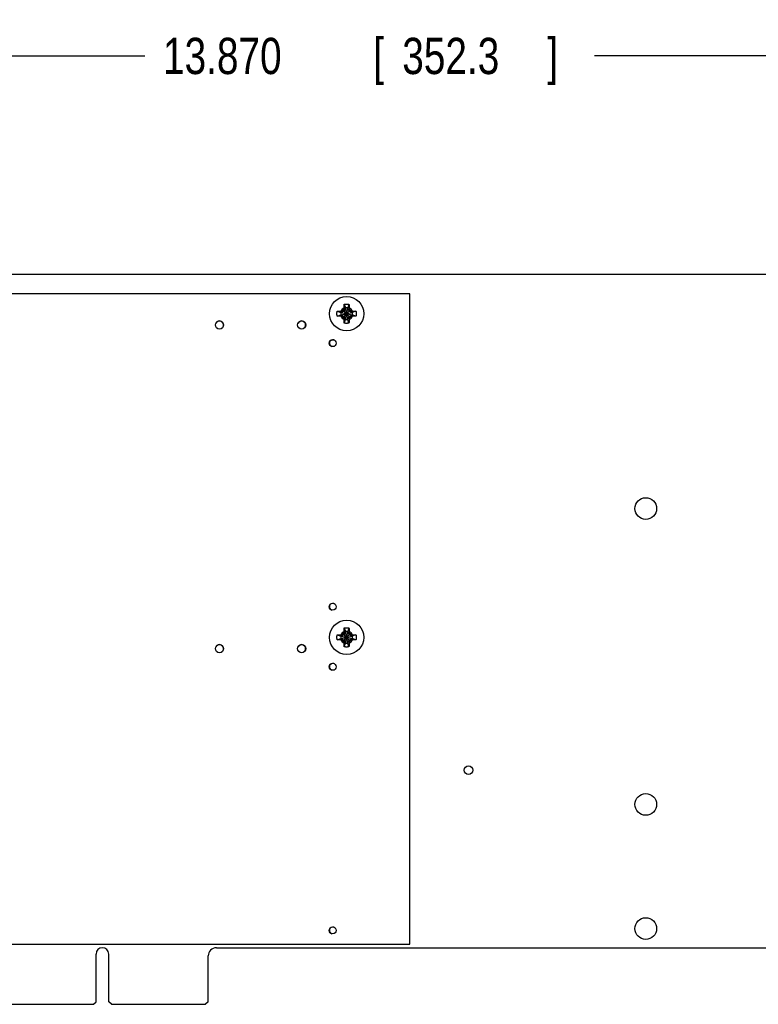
# Model space of a CAD drawing. Header units: inches. Extents: x 0.2 to 16.8, y 0.1 to 10.8.
# Tile 12 of 22: x 8.7 to 11.3, y 3.7 to 7.1. Entities that reach past the tile are written whole.
import ezdxf

# ---------------------------------------------------------------- set-up
doc = ezdxf.new("R2010")
doc.units = ezdxf.units.IN
doc.header["$LTSCALE"] = 0.935
doc.header["$MEASUREMENT"] = 0
doc.layers.get('0').update_dxf_attribs({"linetype": 'CONTINUOUS'})
doc.layers.add('DIMENSIONS', color=7, linetype='CONTINUOUS')
doc.styles.get("Standard").update_dxf_attribs({"font": 'txt', "width": 0.8})
doc.dimstyles.new('DIMSTYLE_2', dxfattribs={"dimtxt": 0.125, "dimasz": 0.18, "dimexe": 0.18, "dimexo": 0.0625, "dimgap": 0.09, "dimtad": 0, "dimtih": 1, "dimtoh": 1, "dimdec": 3, "dimlfac": 1.666667, "dimzin": 4, "dimdsep": 46, "dimtxsty": 'STANDARD', "dimblk": '_FILLED', "dimblk1": '_FILLED', "dimblk2": '_FILLED', "dimcen": 0.09, "dimadec": 0, "dimazin": 0, "dimtp": 0.01, "dimtm": 0.01, "dimtfac": 1, "dimtdec": 3, "dimtofl": 0, "dimtmove": 0, "dimatfit": 3, "dimldrblk": '_FILLED', "dimfxl": 1, "dimtolj": 1, "dimtzin": 4, "dimarcsym": 0})

# ---------------------------------------------------------------- blocks, each defined once
blk = doc.blocks.new('_FILLED')
at = {"color": 0, "linetype": 'BYBLOCK'}
blk.add_solid([(0, 0), (-1, 0.174), (-1, -0.174)], dxfattribs=at)
blk = doc.blocks.new('*D9')
at = {"layer": 'DIMENSIONS', "color": 2, "linetype": 'CONTINUOUS'}
for p, q in [((6.2508, 6.1732), (6.2508, 7.1357)), ((14.5728, 6.2632), (14.5728, 7.1357)), ((6.2508, 7.0107), (9.1801, 7.0107)), ((14.5728, 7.0107), (10.7301, 7.0107))]:
    blk.add_line(p, q, dxfattribs=at)
at = {"layer": 'DIMENSIONS', "color": 2, "linetype": 'CONTINUOUS', "xscale": 0.18, "yscale": 0.18, "zscale": 0.18, "rotation": 180}
blk.add_blockref('_FILLED', (6.2508, 7.0107), dxfattribs=at)
at = {"layer": 'DIMENSIONS', "color": 2, "linetype": 'CONTINUOUS', "xscale": 0.18, "yscale": 0.18, "zscale": 0.18}
blk.add_blockref('_FILLED', (14.5728, 7.0107), dxfattribs=at)
at = {"layer": 'DIMENSIONS', "color": 2, "linetype": 'CONTINUOUS', "width": 0.8}
for s, p in [('13.870', (9.2426, 6.9482)), ('[', (9.9676, 6.9482)), ('352.3', (10.0676, 6.9482)), (']', (10.5676, 6.9482))]:
    blk.add_text(s, height=0.125, dxfattribs=at).set_placement(p)

msp = doc.modelspace()

# ---------------------------------------------------------------- linework, layer by layer
at = {"color": 7, "linetype": 'CONTINUOUS'}
for p, q in [((12.51656, 6.2571), (6.88376, 6.2571)), ((10.09376, 6.1899), (6.55376, 6.1899)), ((10.09376, 3.9477), (10.09376, 6.1899)), ((9.86752, 6.1543), (9.87157, 6.14172)), ((9.88388, 6.1543), (9.87983, 6.14172)), ((9.84335, 6.13013), (9.85593, 6.12608)), ((9.84335, 6.11377), (9.85593, 6.11781)), ((9.85593, 6.12608), (9.89547, 6.11781)), ((9.85593, 6.11781), (9.89547, 6.12608)), ((9.85759, 6.12608), (9.85593, 6.12608)), ((9.85593, 6.11781), (9.85759, 6.11781)), ((9.86645, 6.1312), (9.85759, 6.12608)), ((9.85759, 6.12608), (9.85988, 6.13078)), ((9.85759, 6.12608), (9.89382, 6.11781)), ((9.85759, 6.11781), (9.89382, 6.12608)), ((9.85988, 6.11312), (9.85759, 6.11781)), ((9.85759, 6.11781), (9.86645, 6.1127)), ((9.86429, 6.11054), (9.88711, 6.13336)), ((9.86429, 6.13336), (9.88711, 6.11054)), ((9.87157, 6.14006), (9.86645, 6.1312)), ((9.86645, 6.1127), (9.87157, 6.10383)), ((9.86687, 6.13777), (9.87157, 6.14006)), ((9.87157, 6.10218), (9.87983, 6.14172)), ((9.87157, 6.14172), (9.87157, 6.14006)), ((9.87983, 6.10218), (9.87157, 6.14172)), ((9.87157, 6.10383), (9.87983, 6.14006)), ((9.87983, 6.10383), (9.87157, 6.14006)), ((9.87983, 6.14006), (9.87983, 6.14172)), ((9.88495, 6.1312), (9.87983, 6.14006)), ((9.87983, 6.14006), (9.88453, 6.13777)), ((9.87983, 6.10383), (9.88495, 6.1127)), ((9.89382, 6.12608), (9.88495, 6.1312)), ((9.88495, 6.1127), (9.89382, 6.11781)), ((9.89152, 6.13078), (9.89382, 6.12608)), ((9.89152, 6.11312), (9.89382, 6.11781)), ((9.89547, 6.12608), (9.89382, 6.12608)), ((9.89382, 6.11781), (9.89547, 6.11781)), ((9.90806, 6.13013), (9.89547, 6.12608)), ((9.90806, 6.11377), (9.89547, 6.11781)), ((9.87157, 6.10383), (9.86687, 6.10613)), ((9.86752, 6.08959), (9.87157, 6.10218)), ((9.87157, 6.10383), (9.87157, 6.10218)), ((9.88453, 6.10613), (9.87983, 6.10383)), ((9.87983, 6.10218), (9.87983, 6.10383)), ((9.88388, 6.08959), (9.87983, 6.10218)), ((9.86752, 5.0383), (9.87157, 5.02572)), ((9.87157, 4.98618), (9.87983, 5.02572)), ((9.87157, 5.02572), (9.87157, 5.02406)), ((9.87983, 4.98618), (9.87157, 5.02572)), ((9.88388, 5.0383), (9.87983, 5.02572)), ((9.87983, 5.02406), (9.87983, 5.02572)), ((9.84335, 5.01413), (9.85593, 5.01008)), ((9.84335, 4.99777), (9.85593, 5.00181)), ((9.85759, 5.01008), (9.85593, 5.01008)), ((9.85593, 5.01008), (9.89547, 5.00181)), ((9.85593, 5.00181), (9.89547, 5.01008)), ((9.85593, 5.00181), (9.85759, 5.00181)), ((9.86645, 5.0152), (9.85759, 5.01008)), ((9.85759, 5.01008), (9.85988, 5.01478)), ((9.85759, 5.01008), (9.89382, 5.00181)), ((9.85759, 5.00181), (9.89382, 5.01008)), ((9.85988, 4.99712), (9.85759, 5.00181)), ((9.85759, 5.00181), (9.86645, 4.9967)), ((9.86429, 4.99454), (9.88711, 5.01736)), ((9.86429, 5.01736), (9.88711, 4.99454)), ((9.87157, 5.02406), (9.86645, 5.0152)), ((9.86645, 4.9967), (9.87157, 4.98783)), ((9.86687, 5.02177), (9.87157, 5.02406)), ((9.87157, 4.98783), (9.87983, 5.02406)), ((9.87983, 4.98783), (9.87157, 5.02406)), ((9.88495, 5.0152), (9.87983, 5.02406)), ((9.87983, 5.02406), (9.88453, 5.02177)), ((9.87983, 4.98783), (9.88495, 4.9967)), ((9.89382, 5.01008), (9.88495, 5.0152)), ((9.88495, 4.9967), (9.89382, 5.00181)), ((9.89152, 5.01478), (9.89382, 5.01008)), ((9.89152, 4.99712), (9.89382, 5.00181)), ((9.89547, 5.01008), (9.89382, 5.01008)), ((9.89382, 5.00181), (9.89547, 5.00181)), ((9.90806, 5.01413), (9.89547, 5.01008)), ((9.90806, 4.99777), (9.89547, 5.00181)), ((9.87157, 4.98783), (9.86687, 4.99013)), ((9.86752, 4.97359), (9.87157, 4.98618)), ((9.87157, 4.98783), (9.87157, 4.98618)), ((9.88453, 4.99013), (9.87983, 4.98783)), ((9.87983, 4.98618), (9.87983, 4.98783)), ((9.88388, 4.97359), (9.87983, 4.98618)), ((6.55368, 3.94755), (10.09368, 3.94755)), ((6.55376, 3.9477), (10.09376, 3.9477)), ((10.09368, 3.94755), (10.09368, 3.9477)), ((9.01166, 3.7497), (9.01166, 3.9138)), ((9.05546, 3.7497), (9.05546, 3.9138)), ((9.39836, 3.7497), (9.39836, 3.9075)), ((9.42656, 3.9357), (13.93556, 3.9357)), ((7.92446, 3.7407), (9.00266, 3.7407)), ((9.00266, 3.7407), (9.01166, 3.7497)), ((9.06446, 3.7407), (9.05546, 3.7497)), ((9.06446, 3.7407), (9.38936, 3.7407)), ((9.39836, 3.7497), (9.38936, 3.7407))]:
    msp.add_line(p, q, dxfattribs=at)
for centre, radius in [((9.8757, 6.12195), 0.05904), ((9.43736, 6.0831), 0.0141), ((9.72056, 6.0831), 0.0141), ((9.82796, 6.0204), 0.012), ((10.90736, 5.4501), 0.0375), ((9.82796, 5.1114), 0.012), ((9.8757, 5.00595), 0.05904), ((9.43736, 4.9671), 0.0141), ((9.72056, 4.9671), 0.0141), ((9.82796, 4.9044), 0.012), ((10.29596, 4.5483), 0.015), ((10.90736, 4.4301), 0.0375), ((9.82796, 3.9954), 0.012), ((10.90736, 4.0017), 0.0375)]:
    msp.add_circle(centre, radius, dxfattribs=at)
for centre, radius, start, end in [((9.8757, 6.12195), 0.0202, 168.18933, 191.81067), ((9.8757, 6.12195), 0.02193, 113.44647, 156.55353), ((9.8757, 6.12195), 0.02193, 203.44647, 246.55353), ((9.8757, 6.12195), 0.0202, 78.18933, 101.81067), ((9.8757, 6.12195), 0.02193, 23.44647, 66.55353), ((9.8757, 6.12195), 0.02193, 293.44647, 336.55353), ((9.8757, 6.12195), 0.0202, 348.18933, 11.81067), ((9.43728, 6.08295), 0.0141, 332.52257, 151.07892), ((9.72048, 6.08295), 0.0141, 332.52257, 151.07892), ((9.8757, 6.12195), 0.0202, 258.18933, 281.81067), ((9.82848, 6.02025), 0.012, 74.69531, 251.68565), ((9.82848, 5.11125), 0.012, 74.69531, 251.68565), ((9.8757, 5.00595), 0.02193, 113.44647, 156.55353), ((9.8757, 5.00595), 0.0202, 78.18933, 101.81067), ((9.8757, 5.00595), 0.02193, 23.44647, 66.55353), ((9.8757, 5.00595), 0.0202, 168.18933, 191.81067), ((9.8757, 5.00595), 0.02193, 203.44647, 246.55353), ((9.8757, 5.00595), 0.02193, 293.44647, 336.55353), ((9.8757, 5.00595), 0.0202, 348.18933, 11.81067), ((9.43728, 4.96695), 0.0141, 332.52257, 151.07892), ((9.72048, 4.96695), 0.0141, 332.52257, 151.07892), ((9.8757, 5.00595), 0.0202, 258.18933, 281.81067), ((9.82848, 4.90425), 0.012, 74.69531, 251.68565), ((9.82848, 3.99525), 0.012, 74.69531, 251.68565), ((9.03356, 3.9138), 0.0219, 0, 180), ((9.42656, 3.9075), 0.0282, 90, 180)]:
    msp.add_arc(centre, radius, start, end, dxfattribs=at)
for points, knots in [([(9.86698, 6.14207), (9.86698, 6.14238), (9.867, 6.14302), (9.86703, 6.14401), (9.86707, 6.14507), (9.86711, 6.14623), (9.86716, 6.14747), (9.86722, 6.1488), (9.86729, 6.15018), (9.86736, 6.15157), (9.86744, 6.15295), (9.86749, 6.15386), (9.86752, 6.1543)], [0, 0, 0, 0, 0.0763278, 0.1568481, 0.2432053, 0.3369839, 0.4391958, 0.5483589, 0.6620583, 0.777248, 0.8908715, 1, 1, 1, 1]), ([(9.86752, 6.1543), (9.8679, 6.1544), (9.86867, 6.15458), (9.86983, 6.15481), (9.87099, 6.15499), (9.87217, 6.15514), (9.87334, 6.15524), (9.87452, 6.15531), (9.8757, 6.15533), (9.87688, 6.15531), (9.87806, 6.15524), (9.87924, 6.15514), (9.88041, 6.15499), (9.88157, 6.15481), (9.88273, 6.15458), (9.8835, 6.1544), (9.88388, 6.1543)], [0, 0, 0, 0, 0.0714283, 0.1428566, 0.2142852, 0.2857138, 0.3571425, 0.4285712, 0.5, 0.5714288, 0.6428575, 0.7142862, 0.7857148, 0.8571434, 0.9285717, 1, 1, 1, 1]), ([(9.88388, 6.1543), (9.88391, 6.15387), (9.88396, 6.15298), (9.88404, 6.15164), (9.88411, 6.15027), (9.88418, 6.14891), (9.88424, 6.14758), (9.88429, 6.14631), (9.88433, 6.14513), (9.88437, 6.14404), (9.8844, 6.14303), (9.88442, 6.14238), (9.88443, 6.14207)], [0, 0, 0, 0, 0.1066423, 0.2171959, 0.3296411, 0.4418773, 0.5515771, 0.6557475, 0.7519173, 0.8405428, 0.9228194, 1, 1, 1, 1]), ([(9.84233, 6.12195), (9.84233, 6.12234), (9.84234, 6.12313), (9.84241, 6.12431), (9.84251, 6.12548), (9.84266, 6.12665), (9.84284, 6.12782), (9.84307, 6.12898), (9.84325, 6.12975), (9.84335, 6.13013)], [0, 0, 0, 0, 0.1428588, 0.2857114, 0.4285757, 0.5714259, 0.71429, 0.857142, 1, 1, 1, 1]), ([(9.84335, 6.11377), (9.84325, 6.11415), (9.84307, 6.11492), (9.84284, 6.11607), (9.84266, 6.11724), (9.84251, 6.11841), (9.84241, 6.11959), (9.84234, 6.12077), (9.84233, 6.12155), (9.84233, 6.12195)], [0, 0, 0, 0, 0.1428581, 0.28571, 0.4285741, 0.5714243, 0.7142886, 0.8571412, 1, 1, 1, 1]), ([(9.84335, 6.13013), (9.84378, 6.13015), (9.84467, 6.13021), (9.84601, 6.13029), (9.84738, 6.13036), (9.84874, 6.13042), (9.85007, 6.13048), (9.85134, 6.13053), (9.85251, 6.13058), (9.8536, 6.13061), (9.85462, 6.13065), (9.85527, 6.13066), (9.85558, 6.13067)], [0, 0, 0, 0, 0.1066423, 0.2171959, 0.3296411, 0.4418773, 0.5515771, 0.6557475, 0.7519173, 0.8405428, 0.9228194, 1, 1, 1, 1]), ([(9.85558, 6.11322), (9.85527, 6.11323), (9.85463, 6.11325), (9.85364, 6.11328), (9.85257, 6.11332), (9.85142, 6.11336), (9.85018, 6.11341), (9.84885, 6.11347), (9.84747, 6.11353), (9.84608, 6.11361), (9.8447, 6.11368), (9.84379, 6.11374), (9.84335, 6.11377)], [0, 0, 0, 0, 0.0763278, 0.1568481, 0.2432053, 0.3369839, 0.4391958, 0.5483589, 0.6620583, 0.777248, 0.8908715, 1, 1, 1, 1]), ([(9.85558, 6.13067), (9.85591, 6.13068), (9.85655, 6.1307), (9.85746, 6.13072), (9.85832, 6.13074), (9.85912, 6.13076), (9.85963, 6.13077), (9.85988, 6.13078)], [0, 0, 0, 0, 0.2299253, 0.4428538, 0.6408061, 0.8258295, 1, 1, 1, 1]), ([(9.85988, 6.11312), (9.85963, 6.11312), (9.85911, 6.11313), (9.85831, 6.11315), (9.85746, 6.11317), (9.85654, 6.1132), (9.85591, 6.11321), (9.85558, 6.11322)], [0, 0, 0, 0, 0.1749949, 0.3604938, 0.5585088, 0.7710246, 1, 1, 1, 1]), ([(9.85988, 6.13078), (9.86007, 6.13089), (9.86044, 6.1311), (9.86099, 6.13143), (9.86154, 6.13175), (9.86209, 6.13207), (9.86264, 6.13239), (9.86319, 6.13272), (9.86374, 6.13304), (9.86411, 6.13325), (9.86429, 6.13336)], [0, 0, 0, 0, 0.1266375, 0.2522775, 0.3772069, 0.5017084, 0.6260525, 0.7504308, 0.8750222, 1, 1, 1, 1]), ([(9.86429, 6.11054), (9.86411, 6.11065), (9.86374, 6.11086), (9.86319, 6.11118), (9.86264, 6.1115), (9.86209, 6.11182), (9.86154, 6.11214), (9.86099, 6.11247), (9.86044, 6.11279), (9.86007, 6.11301), (9.85988, 6.11312)], [0, 0, 0, 0, 0.1249812, 0.249575, 0.3739548, 0.4983, 0.6228015, 0.7477293, 0.8733664, 1, 1, 1, 1]), ([(9.86429, 6.13336), (9.8644, 6.13354), (9.86461, 6.13391), (9.86493, 6.13446), (9.86525, 6.13501), (9.86557, 6.13556), (9.8659, 6.13611), (9.86622, 6.13666), (9.86654, 6.13721), (9.86676, 6.13758), (9.86687, 6.13777)], [0, 0, 0, 0, 0.1249812, 0.249575, 0.3739548, 0.4983, 0.6228015, 0.7477293, 0.8733664, 1, 1, 1, 1]), ([(9.86687, 6.13777), (9.86688, 6.13802), (9.86689, 6.13853), (9.86691, 6.13934), (9.86693, 6.14019), (9.86695, 6.14111), (9.86697, 6.14174), (9.86698, 6.14207)], [0, 0, 0, 0, 0.1749949, 0.3604938, 0.5585088, 0.7710246, 1, 1, 1, 1]), ([(9.88443, 6.14207), (9.88444, 6.14174), (9.88445, 6.1411), (9.88448, 6.14018), (9.8845, 6.13933), (9.88451, 6.13853), (9.88453, 6.13802), (9.88453, 6.13777)], [0, 0, 0, 0, 0.2299253, 0.4428538, 0.6408061, 0.8258295, 1, 1, 1, 1]), ([(9.88453, 6.13777), (9.88464, 6.13758), (9.88486, 6.13721), (9.88518, 6.13666), (9.88551, 6.13611), (9.88583, 6.13556), (9.88615, 6.13501), (9.88647, 6.13446), (9.88679, 6.13391), (9.887, 6.13354), (9.88711, 6.13336)], [0, 0, 0, 0, 0.1266371, 0.2522768, 0.3772061, 0.5017075, 0.6260518, 0.7504303, 0.8750219, 1, 1, 1, 1]), ([(9.88711, 6.13336), (9.88729, 6.13325), (9.88766, 6.13304), (9.88821, 6.13272), (9.88876, 6.13239), (9.88931, 6.13207), (9.88986, 6.13175), (9.89041, 6.13143), (9.89096, 6.1311), (9.89134, 6.13089), (9.89152, 6.13078)], [0, 0, 0, 0, 0.1249809, 0.2495744, 0.3739541, 0.4982993, 0.6228007, 0.7477287, 0.873366, 1, 1, 1, 1]), ([(9.89152, 6.11312), (9.89134, 6.11301), (9.89096, 6.11279), (9.89041, 6.11247), (9.88986, 6.11214), (9.88931, 6.11182), (9.88876, 6.1115), (9.88821, 6.11118), (9.88766, 6.11086), (9.88729, 6.11065), (9.88711, 6.11054)], [0, 0, 0, 0, 0.1266376, 0.2522776, 0.377207, 0.5017085, 0.6260527, 0.7504309, 0.8750222, 1, 1, 1, 1]), ([(9.89152, 6.13078), (9.89177, 6.13077), (9.89229, 6.13076), (9.89309, 6.13074), (9.89394, 6.13072), (9.89486, 6.1307), (9.89549, 6.13068), (9.89582, 6.13067)], [0, 0, 0, 0, 0.1749949, 0.3604938, 0.5585088, 0.7710246, 1, 1, 1, 1]), ([(9.89582, 6.11322), (9.89549, 6.11321), (9.89486, 6.1132), (9.89394, 6.11317), (9.89308, 6.11315), (9.89229, 6.11313), (9.89177, 6.11312), (9.89152, 6.11312)], [0, 0, 0, 0, 0.2299252, 0.4428537, 0.6408061, 0.8258295, 1, 1, 1, 1]), ([(9.89582, 6.13067), (9.89613, 6.13066), (9.89677, 6.13065), (9.89776, 6.13062), (9.89883, 6.13058), (9.89998, 6.13054), (9.90122, 6.13049), (9.90255, 6.13043), (9.90393, 6.13036), (9.90533, 6.13029), (9.9067, 6.13021), (9.90761, 6.13016), (9.90806, 6.13013)], [0, 0, 0, 0, 0.0763278, 0.1568481, 0.2432053, 0.3369839, 0.4391958, 0.5483589, 0.6620583, 0.777248, 0.8908715, 1, 1, 1, 1]), ([(9.90806, 6.11377), (9.90762, 6.11374), (9.90674, 6.11369), (9.90539, 6.11361), (9.90403, 6.11354), (9.90266, 6.11347), (9.90133, 6.11341), (9.90007, 6.11336), (9.89889, 6.11332), (9.8978, 6.11328), (9.89679, 6.11325), (9.89613, 6.11323), (9.89582, 6.11322)], [0, 0, 0, 0, 0.1066423, 0.2171959, 0.3296411, 0.4418773, 0.551577, 0.6557475, 0.7519173, 0.8405428, 0.9228194, 1, 1, 1, 1]), ([(9.90806, 6.13013), (9.90815, 6.12975), (9.90833, 6.12898), (9.90856, 6.12782), (9.90875, 6.12665), (9.90889, 6.12548), (9.909, 6.12431), (9.90906, 6.12313), (9.90907, 6.12234), (9.90907, 6.12195)], [0, 0, 0, 0, 0.1428581, 0.28571, 0.4285741, 0.5714243, 0.7142886, 0.8571412, 1, 1, 1, 1]), ([(9.90907, 6.12195), (9.90907, 6.12155), (9.90906, 6.12077), (9.909, 6.11959), (9.90889, 6.11841), (9.90875, 6.11724), (9.90856, 6.11607), (9.90833, 6.11492), (9.90815, 6.11415), (9.90806, 6.11377)], [0, 0, 0, 0, 0.1428588, 0.2857114, 0.4285757, 0.5714259, 0.71429, 0.857142, 1, 1, 1, 1]), ([(9.86687, 6.10613), (9.86676, 6.10631), (9.86654, 6.10668), (9.86622, 6.10724), (9.8659, 6.10779), (9.86557, 6.10834), (9.86525, 6.10889), (9.86493, 6.10944), (9.86461, 6.10999), (9.8644, 6.11035), (9.86429, 6.11054)], [0, 0, 0, 0, 0.1266375, 0.2522775, 0.3772069, 0.5017084, 0.6260526, 0.7504308, 0.8750222, 1, 1, 1, 1]), ([(9.86698, 6.10183), (9.86697, 6.10216), (9.86695, 6.10279), (9.86693, 6.10371), (9.86691, 6.10457), (9.86689, 6.10536), (9.86688, 6.10588), (9.86687, 6.10613)], [0, 0, 0, 0, 0.2299253, 0.4428538, 0.6408061, 0.8258295, 1, 1, 1, 1]), ([(9.86752, 6.08959), (9.86749, 6.09003), (9.86744, 6.09091), (9.86736, 6.09226), (9.86729, 6.09362), (9.86722, 6.09499), (9.86717, 6.09632), (9.86711, 6.09758), (9.86707, 6.09876), (9.86703, 6.09985), (9.867, 6.10086), (9.86698, 6.10151), (9.86698, 6.10183)], [0, 0, 0, 0, 0.1066423, 0.2171959, 0.3296411, 0.4418773, 0.5515771, 0.6557475, 0.7519173, 0.8405428, 0.9228194, 1, 1, 1, 1]), ([(9.88388, 6.08959), (9.8835, 6.0895), (9.88273, 6.08932), (9.88157, 6.08909), (9.88041, 6.0889), (9.87924, 6.08876), (9.87806, 6.08865), (9.87688, 6.08859), (9.8757, 6.08857), (9.87452, 6.08859), (9.87334, 6.08865), (9.87217, 6.08876), (9.87099, 6.0889), (9.86983, 6.08909), (9.86867, 6.08932), (9.8679, 6.0895), (9.86752, 6.08959)], [0, 0, 0, 0, 0.0714283, 0.1428566, 0.2142852, 0.2857138, 0.3571425, 0.4285712, 0.5, 0.5714288, 0.6428575, 0.7142862, 0.7857148, 0.8571434, 0.9285717, 1, 1, 1, 1]), ([(9.88443, 6.10183), (9.88442, 6.10152), (9.8844, 6.10088), (9.88437, 6.09989), (9.88433, 6.09882), (9.88429, 6.09767), (9.88424, 6.09642), (9.88418, 6.0951), (9.88412, 6.09372), (9.88404, 6.09232), (9.88396, 6.09095), (9.88391, 6.09004), (9.88388, 6.08959)], [0, 0, 0, 0, 0.0763278, 0.1568481, 0.2432053, 0.3369839, 0.4391958, 0.5483589, 0.6620583, 0.777248, 0.8908715, 1, 1, 1, 1]), ([(9.88453, 6.10613), (9.88453, 6.10588), (9.88451, 6.10536), (9.8845, 6.10456), (9.88448, 6.10371), (9.88445, 6.10279), (9.88444, 6.10216), (9.88443, 6.10183)], [0, 0, 0, 0, 0.1749949, 0.3604938, 0.5585088, 0.7710246, 1, 1, 1, 1]), ([(9.88711, 6.11054), (9.887, 6.11035), (9.88679, 6.10999), (9.88647, 6.10944), (9.88615, 6.10889), (9.88583, 6.10834), (9.88551, 6.10779), (9.88518, 6.10724), (9.88486, 6.10668), (9.88464, 6.10631), (9.88453, 6.10613)], [0, 0, 0, 0, 0.1249809, 0.2495744, 0.3739541, 0.4982992, 0.6228007, 0.7477287, 0.873366, 1, 1, 1, 1]), ([(9.86687, 5.02177), (9.86688, 5.02202), (9.86689, 5.02253), (9.86691, 5.02334), (9.86693, 5.02419), (9.86695, 5.02511), (9.86697, 5.02574), (9.86698, 5.02607)], [0, 0, 0, 0, 0.1749949, 0.3604938, 0.5585088, 0.7710246, 1, 1, 1, 1]), ([(9.86698, 5.02607), (9.86698, 5.02638), (9.867, 5.02702), (9.86703, 5.02801), (9.86707, 5.02907), (9.86711, 5.03023), (9.86716, 5.03147), (9.86722, 5.0328), (9.86729, 5.03418), (9.86736, 5.03557), (9.86744, 5.03695), (9.86749, 5.03786), (9.86752, 5.0383)], [0, 0, 0, 0, 0.0763278, 0.1568481, 0.2432053, 0.3369839, 0.4391958, 0.5483589, 0.6620583, 0.777248, 0.8908715, 1, 1, 1, 1]), ([(9.86752, 5.0383), (9.8679, 5.0384), (9.86867, 5.03858), (9.86983, 5.03881), (9.87099, 5.03899), (9.87217, 5.03914), (9.87334, 5.03924), (9.87452, 5.03931), (9.8757, 5.03933), (9.87688, 5.03931), (9.87806, 5.03924), (9.87924, 5.03914), (9.88041, 5.03899), (9.88157, 5.03881), (9.88273, 5.03858), (9.8835, 5.0384), (9.88388, 5.0383)], [0, 0, 0, 0, 0.0714283, 0.1428566, 0.2142852, 0.2857138, 0.3571425, 0.4285712, 0.5, 0.5714288, 0.6428575, 0.7142862, 0.7857148, 0.8571434, 0.9285717, 1, 1, 1, 1]), ([(9.88388, 5.0383), (9.88391, 5.03787), (9.88396, 5.03698), (9.88404, 5.03564), (9.88411, 5.03427), (9.88418, 5.03291), (9.88424, 5.03158), (9.88429, 5.03031), (9.88433, 5.02913), (9.88437, 5.02804), (9.8844, 5.02703), (9.88442, 5.02638), (9.88443, 5.02607)], [0, 0, 0, 0, 0.1066423, 0.2171959, 0.3296411, 0.4418773, 0.5515771, 0.6557475, 0.7519173, 0.8405428, 0.9228194, 1, 1, 1, 1]), ([(9.88443, 5.02607), (9.88444, 5.02574), (9.88445, 5.0251), (9.88448, 5.02418), (9.8845, 5.02333), (9.88451, 5.02253), (9.88453, 5.02202), (9.88453, 5.02177)], [0, 0, 0, 0, 0.2299253, 0.4428538, 0.6408061, 0.8258295, 1, 1, 1, 1]), ([(9.84233, 5.00595), (9.84233, 5.00634), (9.84234, 5.00713), (9.84241, 5.00831), (9.84251, 5.00948), (9.84266, 5.01065), (9.84284, 5.01182), (9.84307, 5.01298), (9.84325, 5.01375), (9.84335, 5.01413)], [0, 0, 0, 0, 0.1428588, 0.2857114, 0.4285757, 0.5714259, 0.71429, 0.857142, 1, 1, 1, 1]), ([(9.84335, 4.99777), (9.84325, 4.99815), (9.84307, 4.99892), (9.84284, 5.00007), (9.84266, 5.00124), (9.84251, 5.00241), (9.84241, 5.00359), (9.84234, 5.00477), (9.84233, 5.00555), (9.84233, 5.00595)], [0, 0, 0, 0, 0.1428581, 0.28571, 0.4285741, 0.5714243, 0.7142886, 0.8571412, 1, 1, 1, 1]), ([(9.84335, 5.01413), (9.84378, 5.01415), (9.84467, 5.01421), (9.84601, 5.01429), (9.84738, 5.01436), (9.84874, 5.01442), (9.85007, 5.01448), (9.85134, 5.01453), (9.85251, 5.01458), (9.8536, 5.01461), (9.85462, 5.01465), (9.85527, 5.01466), (9.85558, 5.01467)], [0, 0, 0, 0, 0.1066423, 0.2171959, 0.3296411, 0.4418773, 0.5515771, 0.6557475, 0.7519173, 0.8405428, 0.9228194, 1, 1, 1, 1]), ([(9.85558, 4.99722), (9.85527, 4.99723), (9.85463, 4.99725), (9.85364, 4.99728), (9.85257, 4.99732), (9.85142, 4.99736), (9.85018, 4.99741), (9.84885, 4.99747), (9.84747, 4.99753), (9.84608, 4.99761), (9.8447, 4.99768), (9.84379, 4.99774), (9.84335, 4.99777)], [0, 0, 0, 0, 0.0763278, 0.1568481, 0.2432053, 0.3369839, 0.4391958, 0.5483589, 0.6620583, 0.777248, 0.8908715, 1, 1, 1, 1]), ([(9.85558, 5.01467), (9.85591, 5.01468), (9.85655, 5.0147), (9.85746, 5.01472), (9.85832, 5.01474), (9.85912, 5.01476), (9.85963, 5.01477), (9.85988, 5.01478)], [0, 0, 0, 0, 0.2299253, 0.4428538, 0.6408061, 0.8258295, 1, 1, 1, 1]), ([(9.85988, 4.99712), (9.85963, 4.99712), (9.85911, 4.99713), (9.85831, 4.99715), (9.85746, 4.99717), (9.85654, 4.9972), (9.85591, 4.99721), (9.85558, 4.99722)], [0, 0, 0, 0, 0.1749949, 0.3604938, 0.5585088, 0.7710246, 1, 1, 1, 1]), ([(9.85988, 5.01478), (9.86007, 5.01489), (9.86044, 5.0151), (9.86099, 5.01543), (9.86154, 5.01575), (9.86209, 5.01607), (9.86264, 5.01639), (9.86319, 5.01672), (9.86374, 5.01704), (9.86411, 5.01725), (9.86429, 5.01736)], [0, 0, 0, 0, 0.1266375, 0.2522775, 0.3772069, 0.5017084, 0.6260525, 0.7504308, 0.8750222, 1, 1, 1, 1]), ([(9.86429, 4.99454), (9.86411, 4.99465), (9.86374, 4.99486), (9.86319, 4.99518), (9.86264, 4.9955), (9.86209, 4.99582), (9.86154, 4.99614), (9.86099, 4.99647), (9.86044, 4.99679), (9.86007, 4.99701), (9.85988, 4.99712)], [0, 0, 0, 0, 0.1249812, 0.249575, 0.3739548, 0.4983, 0.6228015, 0.7477293, 0.8733664, 1, 1, 1, 1]), ([(9.86429, 5.01736), (9.8644, 5.01754), (9.86461, 5.01791), (9.86493, 5.01846), (9.86525, 5.01901), (9.86557, 5.01956), (9.8659, 5.02011), (9.86622, 5.02066), (9.86654, 5.02121), (9.86676, 5.02158), (9.86687, 5.02177)], [0, 0, 0, 0, 0.1249812, 0.249575, 0.3739548, 0.4983, 0.6228015, 0.7477293, 0.8733664, 1, 1, 1, 1]), ([(9.86687, 4.99013), (9.86676, 4.99031), (9.86654, 4.99068), (9.86622, 4.99124), (9.8659, 4.99179), (9.86557, 4.99234), (9.86525, 4.99289), (9.86493, 4.99344), (9.86461, 4.99399), (9.8644, 4.99435), (9.86429, 4.99454)], [0, 0, 0, 0, 0.1266375, 0.2522775, 0.3772069, 0.5017084, 0.6260526, 0.7504308, 0.8750222, 1, 1, 1, 1]), ([(9.88453, 5.02177), (9.88464, 5.02158), (9.88486, 5.02121), (9.88518, 5.02066), (9.88551, 5.02011), (9.88583, 5.01956), (9.88615, 5.01901), (9.88647, 5.01846), (9.88679, 5.01791), (9.887, 5.01754), (9.88711, 5.01736)], [0, 0, 0, 0, 0.1266371, 0.2522768, 0.3772061, 0.5017075, 0.6260518, 0.7504303, 0.8750219, 1, 1, 1, 1]), ([(9.88711, 4.99454), (9.887, 4.99435), (9.88679, 4.99399), (9.88647, 4.99344), (9.88615, 4.99289), (9.88583, 4.99234), (9.88551, 4.99179), (9.88518, 4.99124), (9.88486, 4.99068), (9.88464, 4.99031), (9.88453, 4.99013)], [0, 0, 0, 0, 0.1249809, 0.2495744, 0.3739541, 0.4982992, 0.6228007, 0.7477287, 0.873366, 1, 1, 1, 1]), ([(9.88711, 5.01736), (9.88729, 5.01725), (9.88766, 5.01704), (9.88821, 5.01672), (9.88876, 5.01639), (9.88931, 5.01607), (9.88986, 5.01575), (9.89041, 5.01543), (9.89096, 5.0151), (9.89134, 5.01489), (9.89152, 5.01478)], [0, 0, 0, 0, 0.1249809, 0.2495744, 0.3739541, 0.4982993, 0.6228007, 0.7477287, 0.873366, 1, 1, 1, 1]), ([(9.89152, 4.99712), (9.89134, 4.99701), (9.89096, 4.99679), (9.89041, 4.99647), (9.88986, 4.99614), (9.88931, 4.99582), (9.88876, 4.9955), (9.88821, 4.99518), (9.88766, 4.99486), (9.88729, 4.99465), (9.88711, 4.99454)], [0, 0, 0, 0, 0.1266376, 0.2522776, 0.377207, 0.5017085, 0.6260527, 0.7504309, 0.8750222, 1, 1, 1, 1]), ([(9.89152, 5.01478), (9.89177, 5.01477), (9.89229, 5.01476), (9.89309, 5.01474), (9.89394, 5.01472), (9.89486, 5.0147), (9.89549, 5.01468), (9.89582, 5.01467)], [0, 0, 0, 0, 0.1749949, 0.3604938, 0.5585088, 0.7710246, 1, 1, 1, 1]), ([(9.89582, 4.99722), (9.89549, 4.99721), (9.89486, 4.9972), (9.89394, 4.99717), (9.89308, 4.99715), (9.89229, 4.99713), (9.89177, 4.99712), (9.89152, 4.99712)], [0, 0, 0, 0, 0.2299252, 0.4428537, 0.6408061, 0.8258295, 1, 1, 1, 1]), ([(9.89582, 5.01467), (9.89613, 5.01466), (9.89677, 5.01465), (9.89776, 5.01462), (9.89883, 5.01458), (9.89998, 5.01454), (9.90122, 5.01449), (9.90255, 5.01443), (9.90393, 5.01436), (9.90533, 5.01429), (9.9067, 5.01421), (9.90761, 5.01416), (9.90806, 5.01413)], [0, 0, 0, 0, 0.0763278, 0.1568481, 0.2432053, 0.3369839, 0.4391958, 0.5483589, 0.6620583, 0.777248, 0.8908715, 1, 1, 1, 1]), ([(9.90806, 4.99777), (9.90762, 4.99774), (9.90674, 4.99769), (9.90539, 4.99761), (9.90403, 4.99754), (9.90266, 4.99747), (9.90133, 4.99741), (9.90007, 4.99736), (9.89889, 4.99732), (9.8978, 4.99728), (9.89679, 4.99725), (9.89613, 4.99723), (9.89582, 4.99722)], [0, 0, 0, 0, 0.1066423, 0.2171959, 0.3296411, 0.4418773, 0.551577, 0.6557475, 0.7519173, 0.8405428, 0.9228194, 1, 1, 1, 1]), ([(9.90806, 5.01413), (9.90815, 5.01375), (9.90833, 5.01298), (9.90856, 5.01182), (9.90875, 5.01065), (9.90889, 5.00948), (9.909, 5.00831), (9.90906, 5.00713), (9.90907, 5.00634), (9.90907, 5.00595)], [0, 0, 0, 0, 0.1428581, 0.28571, 0.4285741, 0.5714243, 0.7142886, 0.8571412, 1, 1, 1, 1]), ([(9.90907, 5.00595), (9.90907, 5.00555), (9.90906, 5.00477), (9.909, 5.00359), (9.90889, 5.00241), (9.90875, 5.00124), (9.90856, 5.00007), (9.90833, 4.99892), (9.90815, 4.99815), (9.90806, 4.99777)], [0, 0, 0, 0, 0.1428588, 0.2857114, 0.4285757, 0.5714259, 0.71429, 0.857142, 1, 1, 1, 1]), ([(9.86698, 4.98583), (9.86697, 4.98616), (9.86695, 4.98679), (9.86693, 4.98771), (9.86691, 4.98857), (9.86689, 4.98936), (9.86688, 4.98988), (9.86687, 4.99013)], [0, 0, 0, 0, 0.2299253, 0.4428538, 0.6408061, 0.8258295, 1, 1, 1, 1]), ([(9.86752, 4.97359), (9.86749, 4.97403), (9.86744, 4.97491), (9.86736, 4.97626), (9.86729, 4.97762), (9.86722, 4.97899), (9.86717, 4.98032), (9.86711, 4.98158), (9.86707, 4.98276), (9.86703, 4.98385), (9.867, 4.98486), (9.86698, 4.98551), (9.86698, 4.98583)], [0, 0, 0, 0, 0.1066423, 0.2171959, 0.3296411, 0.4418773, 0.5515771, 0.6557475, 0.7519173, 0.8405428, 0.9228194, 1, 1, 1, 1]), ([(9.88388, 4.97359), (9.8835, 4.9735), (9.88273, 4.97332), (9.88157, 4.97309), (9.88041, 4.9729), (9.87924, 4.97276), (9.87806, 4.97265), (9.87688, 4.97259), (9.8757, 4.97257), (9.87452, 4.97259), (9.87334, 4.97265), (9.87217, 4.97276), (9.87099, 4.9729), (9.86983, 4.97309), (9.86867, 4.97332), (9.8679, 4.9735), (9.86752, 4.97359)], [0, 0, 0, 0, 0.0714283, 0.1428566, 0.2142852, 0.2857138, 0.3571425, 0.4285712, 0.5, 0.5714288, 0.6428575, 0.7142862, 0.7857148, 0.8571434, 0.9285717, 1, 1, 1, 1]), ([(9.88443, 4.98583), (9.88442, 4.98552), (9.8844, 4.98488), (9.88437, 4.98389), (9.88433, 4.98282), (9.88429, 4.98167), (9.88424, 4.98042), (9.88418, 4.9791), (9.88412, 4.97772), (9.88404, 4.97632), (9.88396, 4.97495), (9.88391, 4.97404), (9.88388, 4.97359)], [0, 0, 0, 0, 0.0763278, 0.1568481, 0.2432053, 0.3369839, 0.4391958, 0.5483589, 0.6620583, 0.777248, 0.8908715, 1, 1, 1, 1]), ([(9.88453, 4.99013), (9.88453, 4.98988), (9.88451, 4.98936), (9.8845, 4.98856), (9.88448, 4.98771), (9.88445, 4.98679), (9.88444, 4.98616), (9.88443, 4.98583)], [0, 0, 0, 0, 0.1749949, 0.3604938, 0.5585088, 0.7710246, 1, 1, 1, 1])]:
    msp.add_open_spline(points, degree=3, knots=knots, dxfattribs=at)

# ---------------------------------------------------------------- dimensions: what is measured, and where the dimension line sits
at = {"layer": 'DIMENSIONS', "color": 2, "linetype": 'CONTINUOUS'}
dim = msp.add_linear_dim(base=(6.25076, 7.0107), p1=(14.57276, 6.2632), p2=(6.25076, 6.1732), angle=180, dimstyle='DIMSTYLE_2', dxfattribs=at)
dim.commit()
dim.dimension.update_dxf_attribs({"geometry": '*D9', "text_midpoint": (9.95515, 7.0107), "dimtype": 160})

doc.saveas('drawing.dxf')
